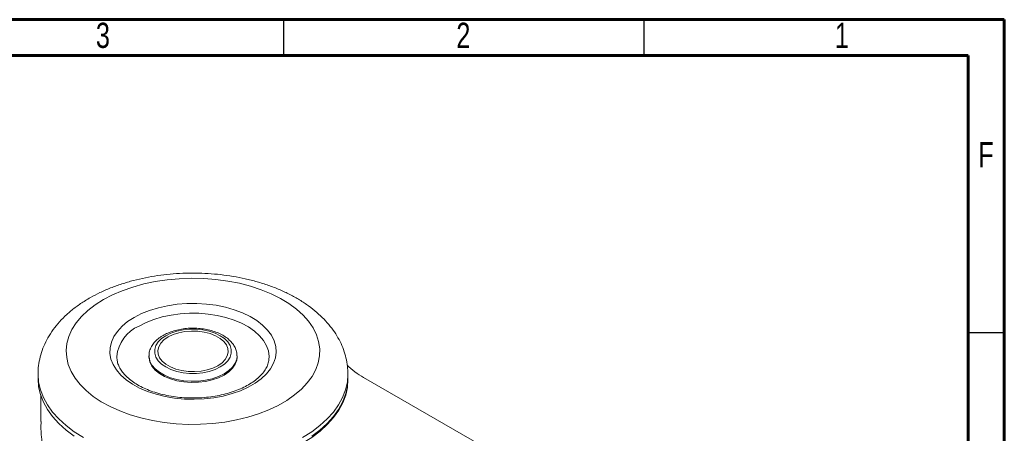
# Model space of a CAD drawing. Header units: inches. Extents: x 0.6 to 16.3, y 0.2 to 11.5.
# Tile 9 of 9: x 11 to 16.3, y 9.2 to 11.5. Entities that reach past the tile are written whole.
import ezdxf

# ---------------------------------------------------------------- set-up
doc = ezdxf.new("R2010")
doc.units = ezdxf.units.IN
doc.header["$MEASUREMENT"] = 0
doc.styles.add('SLDTEXTSTYLE0', font='TXT', dxfattribs={"width": 0.75})

msp = doc.modelspace()

# ---------------------------------------------------------------- linework, layer by layer
at = {"color": 7, "linetype": 'Continuous', "lineweight": 60}
for p, q in [((0.59055118, 11.49606299), (16.33858268, 11.49606299)), ((16.33858268, 11.49606299), (16.33858268, 0.19685039)), ((0.78740157, 11.2992126), (16.14173228, 11.2992126)), ((16.14173228, 11.2992126), (16.14173228, 0.39370079))]:
    msp.add_line(p, q, dxfattribs=at)
at = {"color": 7, "linetype": 'Continuous', "lineweight": 30}
for p, q in [((12.4015748, 11.49606299), (12.4015748, 11.2992126)), ((14.37007874, 11.49606299), (14.37007874, 11.2992126)), ((16.33858268, 9.78346457), (16.14173228, 9.78346457))]:
    msp.add_line(p, q, dxfattribs=at)
at = {"color": 7, "linetype": 'Continuous', "lineweight": 15}
for p, q in [((11.66750515, 9.65715922), (11.66750515, 9.65087814)), ((12.14827438, 9.65087814), (12.14827438, 9.65715922)), ((11.06173591, 9.55666189), (11.06173591, 9.53153756)), ((12.75402991, 9.52803565), (12.75402991, 9.5224773)), ((12.75404361, 9.53153756), (12.75404361, 9.55666189)), ((12.83983971, 9.53890973), (14.09374255, 8.81504702)), ((11.07712053, 9.43881355), (11.07712053, 9.29867737)), ((12.69294935, 9.3492958), (12.69603784, 9.34751285))]:
    msp.add_line(p, q, dxfattribs=at)
at = {"color": 7, "linetype": 'Continuous', "lineweight": 15, "flags": 128}
for points in [[(11.4183543, 9.96488636), (11.37339264, 9.93629196), (11.33342144, 9.90532596), (11.29881389, 9.87227746), (11.26989313, 9.83745505), (11.24692916, 9.80118384), (11.23013641, 9.76380249), (11.21967165, 9.72566002), (11.21563261, 9.68711256), (11.21805698, 9.64852), (11.22692213, 9.61024269), (11.2421453, 9.57263801), (11.26358434, 9.53605706), (11.29103909, 9.50084138), (11.32425321, 9.46731978), (11.36291658, 9.43580524), (11.40666822, 9.406592), (11.45509964, 9.37995282), (11.50775863, 9.35613642), (11.56415354, 9.33536517), (11.62375782, 9.317833), (11.68601496, 9.30370361), (11.75034369, 9.29310892), (11.81614339, 9.28614784), (11.88279969, 9.28288538), (11.94969026, 9.28335199), (12.01619054, 9.28754332), (12.08167965, 9.29542023), (12.14554613, 9.30690918), (12.20719368, 9.3219029), (12.26604671, 9.34026139), (12.32155572, 9.36181326), (12.37320245, 9.38635726), (12.42050467, 9.41366426), (12.46302075, 9.44347928), (12.50035372, 9.47552395), (12.53215501, 9.50949908), (12.55812771, 9.54508745), (12.57802931, 9.58195678), (12.591674, 9.61976284), (12.59893437, 9.65815264), (12.59974266, 9.69676774), (12.59409129, 9.73524761), (12.58203305, 9.77323296), (12.56368052, 9.81036915), (12.53920504, 9.84630943), (12.50883514, 9.88071825), (12.47285438, 9.91327434), (12.43159869, 9.94367373), (12.38545328, 9.97163259), (12.33484898, 9.99688987), (12.28025828, 10.01920976), (12.22219088, 10.03838387), (12.16118893, 10.05423316), (12.09782199, 10.06660965), (12.03268171, 10.0753978), (11.96637628, 10.08051554), (11.89952478, 10.0819151), (11.83275138, 10.07958341), (11.76667952, 10.07354224), (11.70192611, 10.06384799), (11.63909572, 10.05059117), (11.57877499, 10.03389557), (11.52152712, 10.01391706), (11.46788661, 9.99084217), (11.4183543, 9.96488636)], [(11.5867001, 9.8677024), (11.55096638, 9.84447088), (11.52024309, 9.81896262), (11.4949615, 9.79153568), (11.47547652, 9.76257508), (11.46206167, 9.73248736), (11.45490527, 9.70169489), (11.45410778, 9.67062993), (11.4596804, 9.63972856), (11.47154489, 9.60942457), (11.48953471, 9.58014335), (11.51339732, 9.55229597), (11.54279773, 9.52627332), (11.57732324, 9.50244072), (11.61648918, 9.48113271), (11.65974574, 9.46264842), (11.7064857, 9.44724733), (11.75605293, 9.43514563), (11.80775162, 9.42651321), (11.86085603, 9.42147124), (11.91462068, 9.4200905), (11.96829086, 9.42239038), (12.02111313, 9.42833859), (12.07234599, 9.43785163), (12.12127025, 9.45079596), (12.16719912, 9.46698987), (12.20948785, 9.48620603), (12.2475428, 9.50817469), (12.28082977, 9.53258745), (12.30888148, 9.55910162), (12.33130414, 9.58734499), (12.347783, 9.6169211), (12.35808672, 9.64741474), (12.36207066, 9.67839787), (12.35967889, 9.70943555), (12.350945, 9.74009207), (12.33599158, 9.76993709), (12.31502855, 9.79855164), (12.28835019, 9.82553405), (12.25633099, 9.85050553), (12.21942044, 9.87311554), (12.17813669, 9.8930467), (12.13305926, 9.91001919), (12.08482095, 9.92379478), (12.0340989, 9.93418008), (11.98160516, 9.94102931), (11.92807662, 9.94424631), (11.8742647, 9.94378593), (11.8209248, 9.93965463), (11.76880569, 9.93191041), (11.71863902, 9.92066197), (11.67112902, 9.90606722), (11.62694262, 9.88833103), (11.5867001, 9.8677024)], [(12.32365897, 9.65081066), (12.32360969, 9.65457427), (12.31967194, 9.68403821), (12.309492, 9.71299949), (12.29322417, 9.74101907), (12.27111507, 9.7676722), (12.24349984, 9.79255485), (12.21079711, 9.81528983), (12.17350261, 9.8355325), (12.13218168, 9.85297599), (12.08746073, 9.86735589), (12.04001765, 9.8784542), (11.99057166, 9.8861027), (11.93987229, 9.89018543), (11.8886881, 9.8906405), (11.83779499, 9.88746102), (11.78796444, 9.88069519), (11.73995183, 9.87044556), (11.694485, 9.85686752), (11.65225316, 9.84016688), (11.61389652, 9.82059682)], [(11.7596693, 9.7678494), (11.73618289, 9.75169111), (11.71791371, 9.73342391), (11.70541685, 9.71360283), (11.69907203, 9.69283013), (11.69907203, 9.67173698), (11.70541685, 9.65096428), (11.71791371, 9.6311432), (11.73618289, 9.61287599), (11.7596693, 9.5967177), (11.78765932, 9.58315929), (11.81930247, 9.57261271), (11.85363731, 9.56539843), (11.88962058, 9.56173564), (11.92615894, 9.56173564), (11.96214221, 9.56539843), (11.99647705, 9.57261271), (12.02812021, 9.58315929), (12.05611022, 9.5967177), (12.07959663, 9.61287599), (12.09786582, 9.6311432), (12.11036267, 9.65096428), (12.1167075, 9.67173698), (12.1167075, 9.69283013), (12.11036267, 9.71360283), (12.09786582, 9.73342391), (12.07959663, 9.75169111), (12.05611022, 9.7678494), (12.02812021, 9.78140782), (11.99647705, 9.7919544), (11.96214221, 9.79916868), (11.92615894, 9.80283147), (11.88962058, 9.80283147), (11.85363731, 9.79916868), (11.81930247, 9.7919544), (11.78765932, 9.78140782), (11.7596693, 9.7678494)], [(11.77190769, 9.76078433), (11.7492364, 9.74502323), (11.73196786, 9.7271256), (11.72069013, 9.70770093), (11.71578727, 9.6874107), (11.71742622, 9.66694587), (11.72555117, 9.64700335), (11.73988545, 9.62826225), (11.75994092, 9.61136078), (11.78503461, 9.59687451), (11.81431198, 9.58529673), (11.84677603, 9.57702173), (11.88132123, 9.57233129), (11.91677119, 9.57138514), (11.95191871, 9.57421551), (11.98556688, 9.580726), (12.01656984, 9.59069492), (12.04387183, 9.60378277), (12.06654312, 9.61954388), (12.08381166, 9.63744151), (12.09508939, 9.65686618), (12.09999226, 9.67715641), (12.0983533, 9.69762124), (12.09022835, 9.71756376), (12.07589407, 9.73630486), (12.0558386, 9.75320632), (12.03074492, 9.7676926), (12.00146754, 9.77927038), (11.96900349, 9.78754538), (11.93445829, 9.79223582), (11.89900833, 9.79318196), (11.86386081, 9.7903516), (11.83021264, 9.7838411), (11.79920968, 9.77387219), (11.77190769, 9.76078433)], [(11.66750515, 9.65087814), (11.66771049, 9.64514343), (11.67262129, 9.62240018), (11.6839496, 9.60043374), (11.70138641, 9.57984329), (11.72445609, 9.56119049), (11.75252937, 9.54498413), (11.78484047, 9.53166629), (11.82050804, 9.52160023), (11.85855915, 9.51506054), (11.89795587, 9.5122256), (11.93762357, 9.51317273), (11.9764802, 9.51787612), (12.01346586, 9.52620745), (12.04757169, 9.53793947), (12.07786735, 9.55275216), (12.10352647, 9.57024148), (12.12384913, 9.58993035), (12.13828098, 9.61128172), (12.14642836, 9.63371318), (12.14827438, 9.65087814)], [(11.06173591, 9.53153756), (11.06495579, 9.48896422), (11.07459089, 9.4467149), (11.09056791, 9.40511113), (11.11276524, 9.36446954), (11.14101394, 9.32509943), (11.17509903, 9.28730045), (11.21476111, 9.25136026), (11.25969831, 9.21755238)], [(12.75402991, 9.52803565), (12.75118592, 9.48514467), (12.74183067, 9.44256339), (12.72603641, 9.40062061), (12.70392507, 9.35964016), (12.67566738, 9.31993848), (12.64148154, 9.28182209), (12.60163149, 9.2455853), (12.55642492, 9.21150792), (12.50621088, 9.17985304), (12.45137709, 9.1508651), (12.39234693, 9.1247679), (12.32957618, 9.10176296), (12.2635495, 9.08202789), (12.19477671, 9.06571507), (12.1237888, 9.05295047), (12.0511339, 9.04383263), (11.97737298, 9.03843196), (11.90307557, 9.03679016)], [(12.55608121, 9.21755238), (12.60101841, 9.25136026), (12.64068049, 9.28730045), (12.67476558, 9.32509943), (12.70301429, 9.36446954), (12.72521161, 9.40511113), (12.74118863, 9.4467149), (12.75082374, 9.48896422), (12.75404361, 9.53153756)]]:
    msp.add_lwpolyline(points, dxfattribs=at)
at = {"color": 8, "linetype": 'Continuous', "lineweight": 15, "flags": 128}
for points in [[(12.1482708, 9.65791569), (12.14642836, 9.63999426), (12.13828098, 9.6175628), (12.12384913, 9.59621143), (12.10352647, 9.57652256), (12.07786735, 9.55903325), (12.04757169, 9.54422055), (12.01346586, 9.53248853), (11.9764802, 9.5241572), (11.93762357, 9.51945382), (11.89795587, 9.51850668), (11.85855915, 9.52134162), (11.82050804, 9.52788132), (11.78484047, 9.53794737), (11.75252937, 9.55126522), (11.72445609, 9.56747157), (11.70138641, 9.58612438), (11.6839496, 9.60671483), (11.67262129, 9.62868127), (11.66771049, 9.65142451), (11.66750931, 9.6563428)], [(11.06173684, 9.5559383), (11.06495579, 9.51408856), (11.07459089, 9.47183923), (11.09056791, 9.43023546), (11.11276524, 9.38959387), (11.14101394, 9.35022377), (11.17509903, 9.31242478), (11.21476111, 9.27648459), (11.25969831, 9.24267672), (11.30956864, 9.21125846)], [(12.50621088, 9.21125846), (12.55608121, 9.24267672), (12.60101841, 9.27648459), (12.64068049, 9.31242478), (12.67476558, 9.35022377), (12.70301429, 9.38959387), (12.72521161, 9.43023546), (12.74118863, 9.47183923), (12.75082374, 9.51408856), (12.75404361, 9.55666189), (12.75403992, 9.55810447)]]:
    msp.add_lwpolyline(points, dxfattribs=at)
at = {"color": 7, "linetype": 'Continuous', "lineweight": 15}
for centre, radius, start, end in [((11.69304335, 9.63504252), 0.20172908, 113.1003167, 174.8091629), ((13.05770104, 9.92401164), 0.44245569, 225.80561471, 240.50212424)]:
    msp.add_arc(centre, radius, start, end, dxfattribs=at)
for points, knots in [([(12.75378071, 9.55860734), (12.75337104, 9.572623), (12.7525072, 9.60217707), (12.74426242, 9.64675163), (12.73080094, 9.6918789), (12.71187459, 9.73580393), (12.68772768, 9.77837912), (12.65834604, 9.81944199), (12.62378346, 9.85879071), (12.58413467, 9.89616975), (12.53960293, 9.93127993), (12.49051243, 9.96381005), (12.43729159, 9.99347583), (12.3804435, 10.02004137), (12.32048241, 10.04334085), (12.25790373, 10.06326718), (12.19315743, 10.07975742), (12.12667583, 10.09276958), (12.05888015, 10.10227492), (11.99018572, 10.10825409), (11.92100501, 10.11069552), (11.85175057, 10.10959484), (11.78283715, 10.10495512), (11.71467565, 10.09678688), (11.64766987, 10.08510625), (11.58221319, 10.06993235), (11.51869685, 10.05128409), (11.457504, 10.02918571), (11.40016296, 10.00412793), (11.36222233, 9.98442535), (11.34343571, 9.97364919), (11.34143747, 9.97250298)], [0, 0, 0, 0, 0.0290615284, 0.0612804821, 0.0935938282, 0.126239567, 0.1594247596, 0.1933045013, 0.2279583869, 0.2633727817, 0.2994417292, 0.3359943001, 0.3728402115, 0.4098124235, 0.4467623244, 0.4836328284, 0.5204016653, 0.5570696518, 0.5936515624, 0.630170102, 0.6666522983, 0.7031274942, 0.739623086, 0.7761632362, 0.8127793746, 0.8495023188, 0.8863607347, 0.9233782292, 0.9605681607, 0.9958058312, 1, 1, 1, 1]), ([(11.34143747, 9.97250298), (11.33193298, 9.96685669), (11.3048408, 9.95076214), (11.26319769, 9.921689), (11.21824232, 9.88441208), (11.17826345, 9.84421896), (11.14372075, 9.80157968), (11.11500158, 9.75696357), (11.09237875, 9.71091188), (11.0757699, 9.66395298), (11.0657056, 9.61658244), (11.06131555, 9.58033734), (11.06213688, 9.56012214), (11.06231717, 9.55568472)], [0, 0, 0, 0, 0.057946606, 0.1651744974, 0.2723775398, 0.3787487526, 0.483608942, 0.5863462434, 0.6865936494, 0.7843240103, 0.8798276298, 0.9736210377, 1, 1, 1, 1]), ([(12.14784031, 9.65809292), (12.14796331, 9.65952191), (12.14876973, 9.66889042), (12.14467295, 9.68616708), (12.13560183, 9.70877997), (12.12096254, 9.72989913), (12.10155924, 9.74931895), (12.07739762, 9.76669775), (12.04902213, 9.78156756), (12.01719955, 9.79350622), (11.98282455, 9.80223285), (11.94676435, 9.80759268), (11.90984483, 9.80951031), (11.87289308, 9.80795621), (11.83669887, 9.80297028), (11.80213924, 9.79454902), (11.77083329, 9.78345796), (11.7528072, 9.77389386), (11.74428594, 9.76937273)], [0, 0, 0, 0, 0.0110536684, 0.0724680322, 0.1337126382, 0.1962103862, 0.2608414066, 0.3274885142, 0.3953337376, 0.4634988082, 0.5315143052, 0.5993274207, 0.667008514, 0.7346738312, 0.8024364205, 0.8704121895, 0.9387414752, 1, 1, 1, 1]), ([(11.74428594, 9.76937273), (11.73945865, 9.76643766), (11.72554906, 9.75798041), (11.70575803, 9.74174278), (11.68701889, 9.72005748), (11.67435179, 9.69632736), (11.66782855, 9.67463984), (11.6681006, 9.6612033), (11.66820201, 9.65619434)], [0, 0, 0, 0, 0.1063148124, 0.3063411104, 0.5059202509, 0.7009772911, 0.8885283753, 1, 1, 1, 1]), ([(12.32316592, 9.65083131), (12.32305367, 9.64450149), (12.32279253, 9.62977509), (12.3158329, 9.60669682), (12.3032698, 9.58183422), (12.28527911, 9.55787545), (12.26244097, 9.53514151), (12.23494395, 9.51384319), (12.20306736, 9.49424086), (12.16715932, 9.47663061), (12.1276624, 9.46130544), (12.08508758, 9.44852918), (12.04000715, 9.43852641), (11.99304429, 9.43147538), (11.94485796, 9.42750285), (11.89612961, 9.42668158), (11.84755399, 9.42902915), (11.79982641, 9.4345066), (11.75363068, 9.44301791), (11.70962569, 9.45441064), (11.66843547, 9.46847601), (11.63063699, 9.48494939), (11.59674364, 9.5035128), (11.56718825, 9.52380201), (11.54230506, 9.5454132), (11.52232735, 9.56793436), (11.50726, 9.59100489), (11.49732379, 9.61442228), (11.49224793, 9.63501326), (11.49262693, 9.64785837), (11.49277416, 9.65284794)], [0, 0, 0, 0, 0.03029939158, 0.0704919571, 0.10930575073, 0.14662477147, 0.18302981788, 0.21901051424, 0.25485310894, 0.2906845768, 0.32657036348, 0.36254058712, 0.39859652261, 0.43472517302, 0.47090693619, 0.50711939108, 0.54333899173, 0.57953580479, 0.61568354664, 0.65175827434, 0.68773755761, 0.72360339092, 0.75934822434, 0.79498644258, 0.83057473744, 0.86619654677, 0.90205857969, 0.93852575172, 0.97612084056, 1, 1, 1, 1]), ([(11.07844035, 9.2986489), (11.07800763, 9.29009148), (11.07659516, 9.26215857), (11.08140994, 9.20446424), (11.09071336, 9.12610961), (11.10835107, 9.03765165), (11.13160005, 8.94810768), (11.1633098, 8.8480562), (11.20497606, 8.73744866), (11.25727702, 8.61782723), (11.31552094, 8.49929608), (11.3777158, 8.38419832), (11.4429969, 8.27254836), (11.51055818, 8.1647064), (11.58059247, 8.0591952), (11.62895609, 7.99149415), (11.65317683, 7.95758914)], [0, 0, 0, 0, 0.0189030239, 0.0617027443, 0.1228020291, 0.1850303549, 0.247269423, 0.3105415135, 0.3955309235, 0.4820669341, 0.5686200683, 0.6565512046, 0.7416283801, 0.8270397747, 0.9133806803, 1, 1, 1, 1])]:
    msp.add_open_spline(points, degree=3, knots=knots, dxfattribs=at)

# ---------------------------------------------------------------- texts
at = {"color": 7, "linetype": 'Continuous', "lineweight": 0, "char_height": 0.13779528, "attachment_point": 2, "style": 'SLDTEXTSTYLE0'}
for s, insert in [('3', (11.41593531, 11.47935947)), ('2', (13.38443925, 11.47935947)), ('1', (15.45136838, 11.47935947)), ('F', (16.23872211, 10.82634155))]:
    msp.add_mtext(s, dxfattribs=dict(at, insert=insert))

doc.saveas('drawing.dxf')
